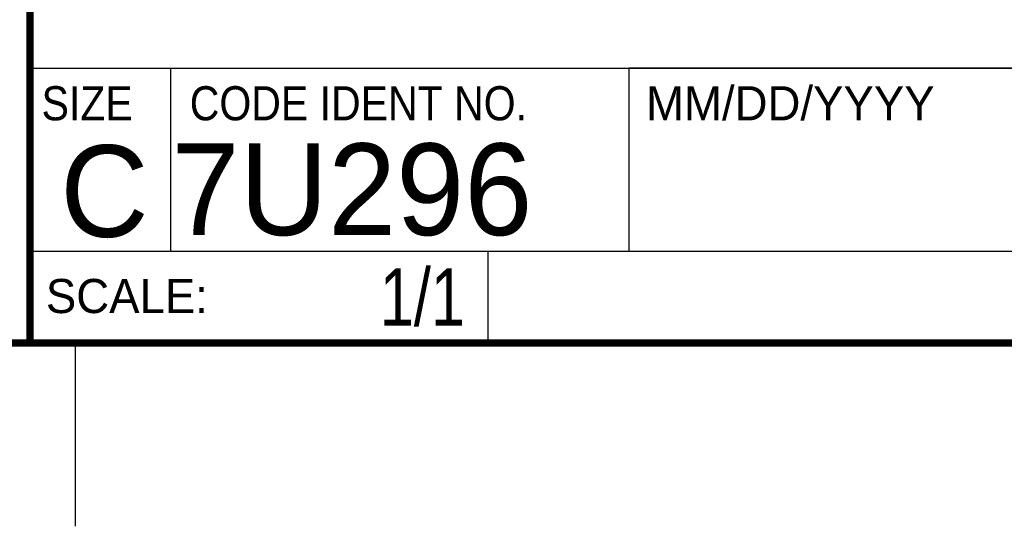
# Model space of a CAD drawing. Header units: inches. Extents: x 0 to 22, y 0 to 17.
# Tile 3 of 9: x 16.3 to 19, y 0 to 1.4. Entities that reach past the tile are written whole.
import ezdxf

# ---------------------------------------------------------------- set-up
doc = ezdxf.new("R2010")
doc.units = ezdxf.units.IN
doc.header["$LTSCALE"] = 1.21
doc.header["$MEASUREMENT"] = 0
doc.layers.get('0').update_dxf_attribs({"linetype": 'CONTINUOUS'})
doc.layers.add('DETAIL', color=7, linetype='CONTINUOUS')
doc.styles.get("Standard").update_dxf_attribs({"font": 'txt', "width": 0.8})
doc.styles.add('TEXTSTYLE_2', font='txt')
doc.styles.add('TEXTSTYLE_3', font='txt', dxfattribs={"width": 0.9})

msp = doc.modelspace()

# ---------------------------------------------------------------- linework, layer by layer
at = {"color": 2, "linetype": 'CONTINUOUS'}
for p, q in [((16.3737, 2.9596), (16.3737, 1.2496)), ((16.3737, 1.2496), (21.5037, 1.2496)), ((16.76, 0.75), (16.76, 1.25)), ((18.01, 1.25), (21.5, 1.25)), ((18.01, 1.25), (18.01, 0.75)), ((16.3748, 0.7501), (17.6248, 0.7501)), ((16.3748, 0.7501), (16.3748, 0.5001)), ((16.375, 0.75), (21.5, 0.75)), ((17.6248, 0.7501), (17.6248, 0.5001)), ((18.01, 0.75), (21.5, 0.75)), ((16.3748, 0.5001), (17.6248, 0.5001)), ((16.5, 0), (16.5, 0.5))]:
    msp.add_line(p, q, dxfattribs=at)
at = {"color": 7, "linetype": 'CONTINUOUS', "const_width": 0.02}
for points in [[(16.375, 2.96), (16.375, 0.5)], [(0.5, 0.5), (21.5, 0.5)]]:
    msp.add_lwpolyline(points, dxfattribs=at)

# ---------------------------------------------------------------- texts
at = {"color": 2, "linetype": 'CONTINUOUS', "char_height": 0.093, "attachment_point": 1, "line_spacing_factor": 0.9}
for s, insert, width, style in [('SIZE', (16.407, 1.2002), 0.3348, 'TEXTSTYLE_3'), ('CODE IDENT NO.', (16.8114, 1.2002), 1.1718, 'TEXTSTYLE_3'), ('MM/DD/YYYY', (18.0565, 1.2002), 0.93, 'TEXTSTYLE_2'), ('SCALE:', (16.4187, 0.6745), 0.558, 'TEXTSTYLE_2')]:
    msp.add_mtext(s, dxfattribs=dict(at, insert=insert, width=width, style=style))
at = {"color": 7, "linetype": 'CONTINUOUS', "char_height": 0.25, "line_spacing_factor": 0.9, "style": 'TEXTSTYLE_2'}
for s, insert, width, attachment_point in [('7U296', (16.7614, 1.0441), 1.25, 1), ('C', (16.5785, 1.0393), 0.25, 2)]:
    msp.add_mtext(s, dxfattribs=dict(at, insert=insert, width=width, attachment_point=attachment_point))
at = {"layer": 'DETAIL', "color": 7, "linetype": 'CONTINUOUS', "insert": (17.5623, 0.7032), "char_height": 0.15625, "width": 0.375, "attachment_point": 3, "line_spacing_factor": 0.9}
msp.add_mtext('1/1', dxfattribs=at)

doc.saveas('drawing.dxf')
